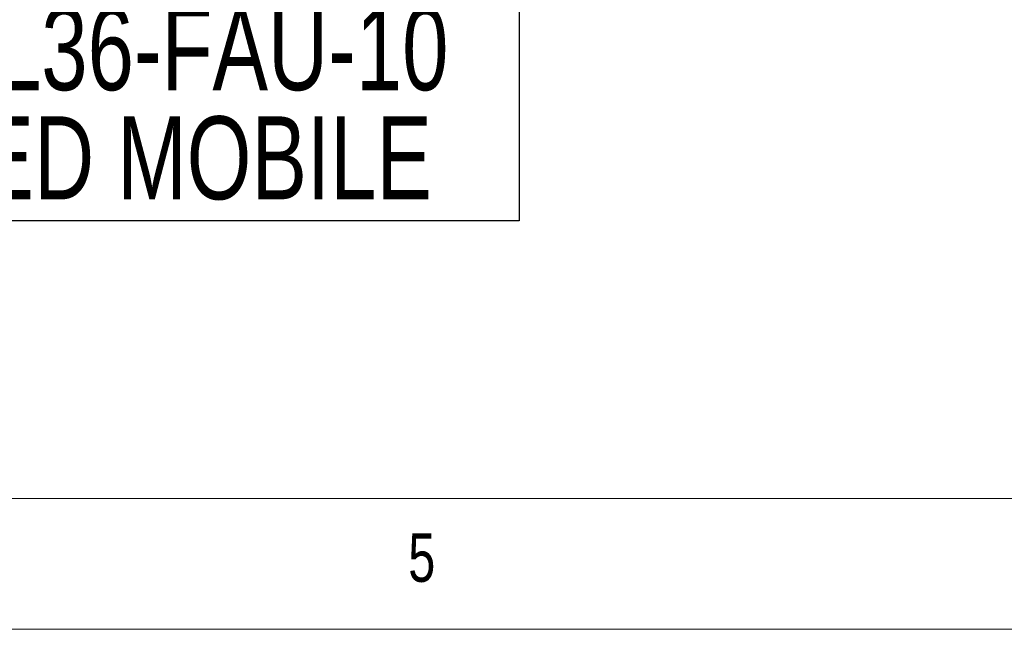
# Model space of a CAD drawing. Header units: millimetres. Extents: x 5 to 589, y 5 to 415.
# Tile 18 of 62: x 206 to 244, y 5 to 28. Entities that reach past the tile are written whole.
import ezdxf

# ---------------------------------------------------------------- set-up
doc = ezdxf.new("R2010")
doc.units = ezdxf.units.MM
doc.layers.add('NOTES', color=6, linetype='Continuous')
doc.styles.add('SLDTEXTSTYLE0', font='TXT', dxfattribs={"width": 0.75})

# ---------------------------------------------------------------- blocks, each defined once
blk = doc.blocks.new('SW_NOTE_6')
at = {"layer": 'NOTES', "color": 0}
for p, q in [((-0.087, -4.074), (-0.087, 4.228)), ((-0.087, 4.228), (26.705, 4.228)), ((26.705, 4.228), (26.705, -4.074)), ((26.705, -4.074), (-0.087, -4.074))]:
    blk.add_line(p, q, dxfattribs=at)
at = {"layer": 'NOTES', "color": 0, "char_height": 3.175, "attachment_point": 2, "style": 'SLDTEXTSTYLE0'}
for s, insert in [('TEL36-FAU-10', (13.295, 4.093)), ('PIED MOBILE', (13.194, -0.082))]:
    blk.add_mtext(s, dxfattribs=dict(at, insert=insert))

msp = doc.modelspace()

# ---------------------------------------------------------------- linework, layer by layer
at = {"color": 7, "linetype": 'Continuous', "lineweight": 18}
for p, q in [((10, 10), (584, 10)), ((5, 5), (589, 5))]:
    msp.add_line(p, q, dxfattribs=at)

# ---------------------------------------------------------------- block references
at = {"layer": 'NOTES', "color": 211}
msp.add_blockref('SW_NOTE_6', (198.70357, 24.70266), dxfattribs=at)

# ---------------------------------------------------------------- texts
at = {"layer": 'NOTES', "color": 211, "insert": (221.16667, 8.66802), "char_height": 1.85208, "attachment_point": 1, "style": 'SLDTEXTSTYLE0'}
msp.add_mtext('5', dxfattribs=at)

doc.saveas('drawing.dxf')
